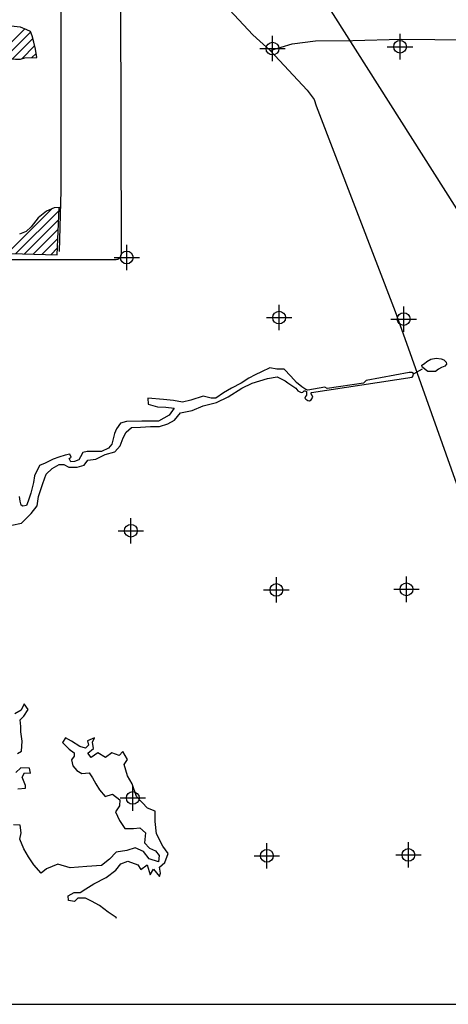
# Model space of a CAD drawing. Extents: x 164447 to 260447, y 765761 to 829592.
# Tile 8 of 16: x 218392 to 226811, y 766592 to 785947. Entities that reach past the tile are written whole.
import ezdxf

# ---------------------------------------------------------------- set-up
doc = ezdxf.new("R2010")
doc.units = 0
doc.header["$LTSCALE"] = 800
doc.header["$PDMODE"] = 34
doc.header["$PDSIZE"] = 250
doc.linetypes.add('STREAM', pattern=[0])
doc.layers.get('0').update_dxf_attribs({"linetype": 'CONTINUOUS'})
for name, color, linetype in [('BORDER', 1, 'CONTINUOUS'), ('MAJROADS', 9, 'CONTINUOUS'), ('RR', 13, 'CONTINUOUS'), ('SEC', 2, 'CONTINUOUS'), ('TRUNKS', 5, 'STREAM'), ('WATER', 4, 'CONTINUOUS'), ('WETDBA', 11, 'CONTINUOUS'), ('WETFILL', 12, 'CONTINUOUS'), ('WSHEDS', 3, 'CONTINUOUS')]:
    doc.layers.add(name, color=color, linetype=linetype)

# ---------------------------------------------------------------- blocks, each defined once
blk = doc.blocks.new('*X')
at = {"color": 0}
for p, q in [((218020.577691, 785296.992898), (218487.371148, 785763.786355)), ((218097.969844, 785197.608355), (218607.224796, 785706.863307)), ((218252.780303, 785175.64212), (218651.260646, 785574.122462)), ((218433.132399, 785179.21752), (218685.307166, 785431.392287)), ((218631.302221, 785200.610647), (218714.762632, 785284.071058)), ((218142.352558, 781352.903773), (219014.531915, 782225.08313)), ((218313.892884, 781347.667404), (219164.120303, 782197.894822)), ((218485.433211, 781342.431035), (219156.983256, 782013.981081)), ((218656.973537, 781337.194666), (219149.84621, 781830.067339)), ((218828.513863, 781331.958297), (219142.709164, 781646.153598)), ((219000.05419, 781326.721928), (219135.572118, 781462.239856))]:
    blk.add_line(p, q, dxfattribs=at)

msp = doc.modelspace()

# ---------------------------------------------------------------- linework, layer by layer
at = {"layer": 'BORDER', "color": 0}
msp.add_lwpolyline([(164447.020738, 766591.706349), (260447.020738, 766591.706349), (260447.020738, 829591.706349), (164447.020738, 829591.706349)], close=True, dxfattribs=at)
at = {"layer": 'MAJROADS', "color": 0}
for points in [[(214944.587365, 805174.748957), (215017.201812, 802543.202597), (215052.779803, 800565.493641), (215063.720251, 798654.999782), (215057.24526, 797783.63164), (215109.831072, 797086.632999), (215807.0537, 796077.122439), (216642.826622, 794663.239536), (217040.078032, 793998.346433), (218198.816176, 792070.944479), (219837.345937, 789310.45603), (220400.238097, 788384.583002), (220500.15798, 788300.050489), (222969.034817, 785650.697905), (223310.251348, 785338.139291), (224041.834976, 784561.834789), (224174.521903, 784376.51076), (224215.48071, 784250.521365), (225769.077905, 780208.676659), (225990.691275, 779586.983705), (226975.632671, 776822.972959)], [(219175.174898, 781389.426607), (219209.328025, 782587.388038), (219206.14357, 786617.783197), (219165.889665, 786835.944044), (219160.29334, 788319.095728), (219144.671009, 788470.038), (219086.840016, 788579.402179), (219079.59636, 788730.281395), (219114.246082, 788880.845328), (219156.959196, 788989.452827), (219232.808672, 789047.536046), (219837.345937, 789310.45603)], [(223310.251348, 785338.139291), (223747.377851, 785469.179592), (224200.330783, 785532.803938), (224937.717287, 785535.633628), (225884.759849, 785562.022929), (231171.641056, 785513.85551), (234003.822556, 785517.678391), (236308.147499, 785525.473839), (240094.085365, 785431.275497), (241704.0776, 785493.244035), (244161.451491, 785443.688639)]]:
    msp.add_lwpolyline(points, dxfattribs=at)
at = {"layer": 'RR', "color": 0}
msp.add_lwpolyline([(220381.346032, 828822.980188), (220465.278518, 813085.568948), (220564.345344, 793119.148886), (220592.086724, 792723.163534), (220663.816695, 792315.150697), (220835.556514, 791935.07082), (221047.308556, 791578.963067), (233547.559565, 771862.432318)], dxfattribs=at)
at = {"layer": 'SEC', "color": 0}
for p in [(225863.231115, 785415.745946), (223357.859087, 785379.052838), (220495.289273, 781272.34186), (223488.394715, 780091.508375), (225934.755677, 780061.49325), (220575.101282, 775901.28724), (223434.245384, 774737.936773), (225989.75075, 774749.222665), (220613.65768, 770647.755283), (223246.724994, 769510.765562), (226028.488773, 769529.203746)]:
    msp.add_point(p, dxfattribs=at)
at = {"layer": 'TRUNKS', "color": 0}
msp.add_lwpolyline([(226137.728485, 778988.827134), (226302.851861, 779085.958531)], dxfattribs=at)
msp.add_lwpolyline([(226137.728485, 778988.827134), (226302.851861, 779085.958531)], dxfattribs=at)
at = {"layer": 'WATER', "color": 0}
msp.add_lwpolyline([(226300.245074, 779114.807426), (226291.478973, 779156.283239), (226343.853983, 779186.891017), (226391.853734, 779228.411841), (226468.232947, 779274.321776), (226575.200895, 779291.873022), (226673.45814, 779281.034418), (226725.872969, 779261.426249), (226769.573633, 779217.794834), (226776.154702, 779178.500592), (226741.254763, 779136.990155), (226675.774747, 779112.921896), (226621.221628, 779075.762482), (226562.305368, 779034.233001), (226409.474229, 779034.111814), (226357.043819, 779073.369701), (226306.79498, 779114.81262)], close=True, dxfattribs=at)
for points in [[(218237.315321, 776010.051277), (218430.241547, 776050.626911), (218615.811936, 776242.023223), (218734.092779, 776391.993949), (218760.466711, 776576.091089), (218845.924401, 776826.797812), (218914.177226, 777010.611634), (219032.231415, 777127.079247), (219166.753844, 777201.554639), (219258.887408, 777200.931341), (219359.056771, 777149.996707), (219518.196565, 777148.920102), (219660.868119, 777189.835716), (219728.554309, 777289.891752), (219887.80743, 777305.566703), (220072.697857, 777396.453672), (220257.361631, 777453.837526), (220367.040041, 777570.361802), (220426.747097, 777729.104951), (220486.114173, 777837.593429), (220587.246814, 777929.047032), (220763.194829, 777936.232878), (220964.326842, 777951.624512), (221140.218193, 777950.43458), (221299.697968, 777999.612646), (221434.220397, 778074.088038), (221552.444576, 778215.682986), (221778.930579, 778264.407744), (221997.324122, 778355.068059), (222257.426566, 778420.317721), (222484.365877, 778536.048708), (222753.524062, 778701.75105), (222955.222711, 778800.90047), (223257.374039, 778890.99415), (223450.243601, 778923.194005), (223608.873423, 778846.735392), (223659.757962, 778811.242953), (223814.49176, 778705.983614), (223853.606994, 778653.455563), (223921.154329, 778616.111535), (223956.105637, 778622.540883), (223980.209074, 778648.655146), (224002.047089, 778650.763318), (224028.206281, 778639.758197), (224025.873466, 778596.104631), (224027.951685, 778565.534405), (224008.206865, 778537.222113), (223995.003715, 778506.704304), (224014.576308, 778484.806384), (224049.422781, 778460.672994), (224084.321672, 778451.820973), (224119.317908, 778471.348637), (224150.075337, 778528.003174), (224121.897832, 778587.042942), (224111.049962, 778606.727857), (224121.995178, 778615.422627), (226098.728673, 778920.822407), (226118.473493, 778949.134699), (226127.347978, 778990.582748), (226094.684557, 779014.70865), (226044.45188, 779008.331719), (225194.697747, 778851.881753), (225146.490872, 778799.653227), (224434.456262, 778697.307828), (224386.511472, 778721.486146), (224054.492771, 778665.864971), (224014.965819, 778674.778196), (223936.104248, 778728.995526), (223832.073873, 778812.611557), (223717.788908, 778942.062317), (223584.692712, 779076.93886), (223444.67096, 779074.858209), (223302.52187, 779100.906758), (223142.970441, 779026.608306), (223017.014572, 778968.832835), (222891.003743, 778902.685954), (222739.658844, 778803.218313), (222554.828306, 778703.970511), (222395.166957, 778612.92924), (222243.767098, 778505.090189), (222151.681588, 778505.694748), (221998.36239, 778543.134414), (221755.011373, 778469.380521), (221587.250231, 778428.622498), (221411.615665, 778463.287444), (221219.12153, 778481.315365), (220909.444958, 778508.496337), (220917.040204, 778391.202628), (221100.937647, 778339.73375), (221259.990825, 778330.30252), (221427.362515, 778312.441507), (221325.926928, 778170.748619), (221115.794324, 778054.901443), (220789.202548, 778057.071242), (220487.677581, 778050.699985), (220370.79925, 778017.771171), (220294.676076, 777901.053625), (220252.207835, 777809.232817), (220226.429276, 777708.929383), (220200.595603, 777600.253552), (220133.120396, 777525.342881), (219998.721119, 777459.245518), (219856.390355, 777460.182452), (219772.666376, 777460.73359), (219714.059591, 777461.119387), (219630.17027, 777436.553331), (219587.757143, 777353.104921), (219553.881755, 777294.71859), (219469.937321, 777261.780137), (219394.530626, 777253.903763), (219361.481945, 777321.103401), (219403.509275, 777345.945026), (219378.777878, 777404.717152), (219286.571274, 777388.578608), (219160.709736, 777347.543325), (219051.592995, 777306.397815), (218892.021411, 777232.093396), (218782.849555, 777182.575487), (218681.05805, 776982.299303), (218663.431434, 776848.451164), (218611.819202, 776639.471899), (218560.537653, 776480.727022), (218526.496923, 776397.223498), (218451.035115, 776380.974726), (218417.710864, 776406.312375), (218401.462093, 776481.774184), (218385.323548, 776573.980788)], [(218349.331944, 771519.67066), (218425.053932, 771569.415361), (218443.108749, 771761.944942), (218410.85223, 771946.438725), (218411.588855, 772055.323847), (218404.063028, 772181.01719), (218471.579229, 772255.94589), (218556.24363, 772389.391713), (218481.598247, 772498.786806), (218422.117845, 772373.546771), (218295.971195, 772299.014716)], [(220295.201229, 768279.368278), (220287.562035, 768298.488201), (220129.102202, 768400.07415), (219962.493246, 768535.219877), (219803.920086, 768620.054269), (219687.05583, 768679.478008), (219536.291815, 768680.49795), (219468.832278, 768613.945029), (219351.684705, 768631.489874), (219343.932224, 768723.680103), (219461.646432, 768789.893043), (219578.907333, 768789.099755), (219688.302426, 768863.745137), (219848.122181, 768963.177875), (220091.869713, 769087.171314), (220277.100121, 769228.312954), (220378.459417, 769353.269672), (220512.811855, 769402.617728), (220713.377234, 769334.251576), (220771.384387, 769241.721367), (220897.644364, 769333.00498), (220954.971555, 769139.965428), (221022.714409, 769248.397242), (221139.01203, 769105.215717), (221156.216895, 769172.108619), (221140.258627, 769289.482847), (221241.391268, 769380.93645), (221309.58743, 769556.374493), (221201.665586, 769699.499355), (221077.672147, 769943.246887), (221054.188052, 770186.314457), (221055.547975, 770387.333144), (220905.180604, 770446.983536), (220688.940273, 770674.602809), (220598.506612, 770926.499465), (220507.449653, 771086.262557), (220441.916674, 771304.486109), (220509.602865, 771404.542144), (220418.545906, 771564.305236), (220342.597264, 771481.057421), (220200.549008, 771532.275372), (220074.289031, 771440.991759), (219924.148314, 771534.145266), (219797.888336, 771442.861653), (219731.448742, 771527.072747), (219840.957162, 771618.469687), (219825.055557, 771744.219693), (219859.125306, 771827.750825), (219724.716204, 771770.02699), (219740.901126, 771686.155877), (219681.874032, 771627.922071), (219573.215564, 771662.16181), (219406.379953, 771763.804423), (219289.57236, 771831.60394), (219230.318612, 771739.86702), (219363.424454, 771604.947946), (219463.48049, 771537.261756), (219463.027182, 771470.255527), (219412.262539, 771395.2135), (219436.596587, 771277.782609), (219511.355296, 771185.139073), (219611.467995, 771125.828662), (219753.969559, 771141.61694), (219820.295826, 771040.654289), (219886.508767, 770922.940081), (219961.097486, 770805.169209), (220069.132656, 770678.795905), (220211.80421, 770719.711519), (220361.8316, 770609.806455), (220352.662533, 770492.602218), (220276.487237, 770375.851288), (220350.735975, 770207.825745), (220458.544491, 770047.949326), (220626.060064, 770046.816057), (220751.81007, 770062.717662), (220860.01523, 769961.471694), (220841.960414, 769768.942112), (220941.733132, 769659.377029), (221058.654052, 769608.329069), (221133.412761, 769515.685533), (221115.811252, 769390.162181), (220931.940767, 769450.039227), (220824.018924, 769593.164088), (220657.013322, 769669.679365), (220497.476885, 769612.125521), (220287.855765, 769580.038993), (220152.936692, 769446.93315), (220001.322725, 769322.316413), (219708.000483, 769299.172298), (219381.175127, 769276.254837), (219138.730855, 769344.904307), (218920.337313, 769254.243992), (218810.885556, 769171.222831), (218669.573925, 769331.325903), (218561.765409, 769491.202322), (218470.70845, 769650.965414), (218396.573038, 769835.742514), (218422.550326, 769961.209203), (218398.442933, 770112.143209), (218272.862917, 770121.368939)], [(218353.004655, 770824.424372), (218503.881997, 770840.155987), (218504.221978, 770890.410658), (218438.349018, 771058.379538), (218489.170324, 771141.797344), (218606.374561, 771132.628277), (218581.927187, 771233.30761), (218414.468278, 771242.816658), (218313.335637, 771151.363055)]]:
    msp.add_lwpolyline(points, dxfattribs=at)
at = {"layer": 'WETDBA', "color": 0}
msp.add_lwpolyline([(218729.622803, 785204.461309), (218699.014924, 785368.435563), (218669.592739, 785503.565202), (218636.847482, 785629.596397), (218605.188384, 785712.175021), (218530.892009, 785745.689323), (218407.956683, 785796.808819), (218220.132439, 785819.004195), (218107.54033, 785834.479325), (218014.607574, 785818.641618), (217981.38186, 785747.827829), (217984.980298, 785658.86031), (218000.353979, 785531.838382), (218007.484067, 785398.76431), (218017.440961, 785303.99278), (218048.527889, 785234.619627), (218090.167119, 785199.159307), (218191.71066, 785178.975442), (218308.321177, 785172.610571), (218410.553246, 785173.304499), (218494.340295, 785195.246622)], close=True, dxfattribs=at)
msp.add_lwpolyline([(217984.375616, 781357.726112), (219130.159022, 781322.750402), (219165.885019, 782243.36959), (219177.072604, 782255.18965), (219067.329322, 782247.725954), (218916.453396, 782183.02094), (218756.751481, 782049.182444), (218616.548482, 781877.466612), (218519.660544, 781783.251908), (218389.00779, 781731.069845)], dxfattribs=at)
at = {"layer": 'WSHEDS', "color": 0}
msp.add_lwpolyline([(220282.697941, 798676.017171), (220303.094006, 796696.367858, 0.000044), (220303.094187, 796696.350365), (220358.299062, 791427.614995, -0.002027), (220358.304271, 791426.804123), (220382.221829, 781328.774621, -0.414907), (220282.22211, 781228.537768), (218082.459244, 781228.537768, 0.414214), (217982.459244, 781128.537768), (217982.459244, 781028.537768)], format="xyb", dxfattribs=at)

# ---------------------------------------------------------------- block references
at = {"layer": 'WETFILL', "color": 0}
msp.add_blockref('*X', (0, 0), dxfattribs=at)
msp.add_blockref('*X', (0, 0), dxfattribs=at)
msp.add_blockref('*X', (0, 0), dxfattribs=at)
msp.add_blockref('*X', (0, 0), dxfattribs=at)
msp.add_blockref('*X', (0, 0), dxfattribs=at)
msp.add_blockref('*X', (0, 0), dxfattribs=at)
msp.add_blockref('*X', (0, 0), dxfattribs=at)
msp.add_blockref('*X', (0, 0), dxfattribs=at)
msp.add_blockref('*X', (0, 0), dxfattribs=at)
msp.add_blockref('*X', (0, 0), dxfattribs=at)
msp.add_blockref('*X', (0, 0), dxfattribs=at)
msp.add_blockref('*X', (0, 0), dxfattribs=at)
msp.add_blockref('*X', (0, 0), dxfattribs=at)
msp.add_blockref('*X', (0, 0), dxfattribs=at)
msp.add_blockref('*X', (0, 0), dxfattribs=at)
msp.add_blockref('*X', (0, 0), dxfattribs=at)
msp.add_blockref('*X', (0, 0), dxfattribs=at)
msp.add_blockref('*X', (0, 0), dxfattribs=at)
msp.add_blockref('*X', (0, 0), dxfattribs=at)
msp.add_blockref('*X', (0, 0), dxfattribs=at)
msp.add_blockref('*X', (0, 0), dxfattribs=at)
msp.add_blockref('*X', (0, 0), dxfattribs=at)

doc.saveas('drawing.dxf')
